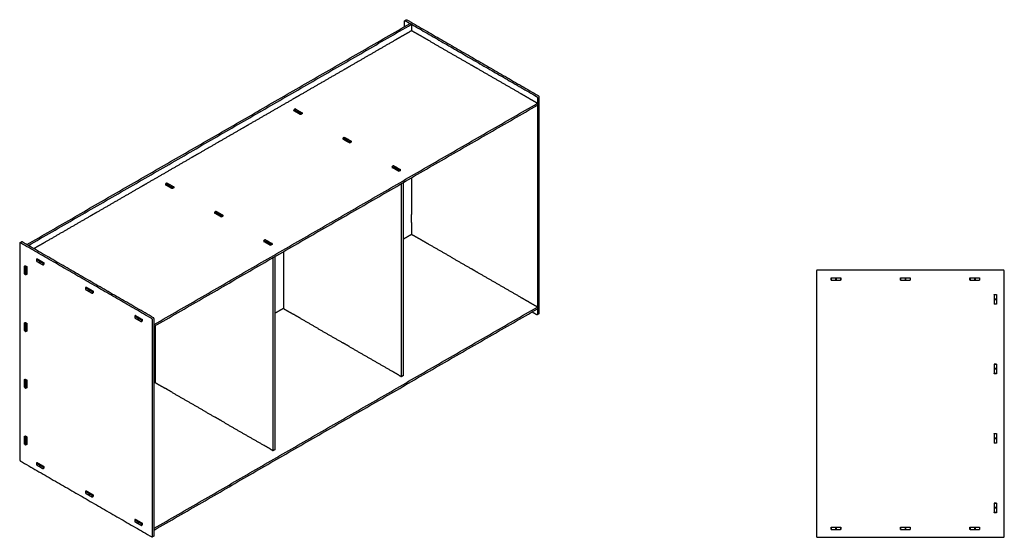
# Model space of a CAD drawing. Header units: millimetres. Extents: x -2368 to 2368, y -466 to 466.
# Tile 1 of 2: x -2368 to -597, y -466 to 466. Entities that reach past the tile are written whole.
import ezdxf

# ---------------------------------------------------------------- set-up
doc = ezdxf.new("R2010")
doc.units = ezdxf.units.MM
doc.layers.add('Défaut', color=7, linetype='Continuous', true_color=0x000000)

msp = doc.modelspace()

# ---------------------------------------------------------------- linework, layer by layer
at = {"layer": 'Défaut', "color": 18, "lineweight": -3, "true_color": 0x000000}
for points, weights in [([(-1675.7, 463.1), (-1675.7, 463.8), (-1675.3, 464)], [1, 0.923879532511, 1]), ([(-1675.3, 464), (-1674.9, 464.2), (-1674.3, 463.9)], [1, 0.923879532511, 1]), ([(-1672.4, 465.6), (-1672, 465.9), (-1671.4, 465.5)], [0.853553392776, 0.853535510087, 1]), ([(-1864.5, 329.6), (-1864.5, 329.5), (-1864.6, 329.5)], [1, 0.988078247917, 0.977127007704]), ([(-1438.1, 327.5), (-1436.7, 326.7), (-1436.7, 325.1)], [1, 0.707106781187, 1]), ([(-1435.3, 329.2), (-1433.9, 328.4), (-1433.9, 326.7)], [1, 0.707106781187, 1]), ([(-2367.5, 64.3), (-2367.9, 64.1), (-2367.9, 63.4)], [1, 0.923879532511, 1]), ([(-2366.5, 64.2), (-2367.1, 64.6), (-2367.5, 64.3)], [1, 0.923879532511, 1]), ([(-2363.7, 65.9), (-2364.3, 66.2), (-2364.7, 66)], [1, 0.923879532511, 1]), ([(-932.9, 15.3), (-934.9, 15.3), (-934.9, 13.3)], [1, 0.707106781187, 1]), ([(-596.9, 13.3), (-596.9, 15.3), (-598.9, 15.3)], [1, 0.707106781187, 1]), ([(-2126.1, -72.9), (-2126.1, -71.3), (-2127.5, -70.5)], [1, 0.707106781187, 1]), ([(-1875, -64.7), (-1874.9, -64.7), (-1874.9, -64.7)], [1, 0.972657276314, 0.950419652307]), ([(-1437.1, -65.3), (-1437.5, -65.5), (-1438.1, -65.2)], [1, 0.923879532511, 1]), ([(-1436.7, -64.4), (-1436.7, -65.1), (-1437.1, -65.3)], [1, 0.923879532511, 1]), ([(-1433.9, -62.7), (-1433.9, -63.4), (-1434.3, -63.7)], [1, 0.923879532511, 1]), ([(-2128.9, -74.6), (-2128.9, -72.9), (-2130.4, -72.1)], [1, 0.707106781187, 1]), ([(-1863, -71.6), (-1863, -71.6), (-1863, -71.7)], [0.979833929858, 0.988036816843, 1]), ([(-1786.6, -115.7), (-1786.6, -115.8), (-1786.5, -115.8)], [1, 0.984656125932, 0.972106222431]), ([(-1774.6, -122.7), (-1774.6, -122.7), (-1774.6, -122.7)], [0.963110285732, 0.98021923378, 1]), ([(-1698.2, -166.8), (-1698.2, -166.8), (-1698.2, -166.8)], [1, 0.992153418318, 0.985037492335]), ([(-2367.9, -326.1), (-2367.9, -327.7), (-2366.5, -328.5)], [1, 0.707106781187, 1]), ([(-2130.4, -464.9), (-2129.8, -465.2), (-2129.4, -465)], [1, 0.923879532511, 1]), ([(-2129.4, -465), (-2128.9, -464.7), (-2128.9, -464.1)], [1, 0.923879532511, 1]), ([(-2126.5, -463.3), (-2126.1, -463.1), (-2126.1, -462.4)], [1, 0.923879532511, 1]), ([(-934.9, -463.7), (-934.9, -465.7), (-932.9, -465.7)], [1, 0.707106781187, 1]), ([(-598.9, -465.7), (-596.9, -465.7), (-596.9, -463.7)], [1, 0.707106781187, 1])]:
    msp.add_rational_spline(points, weights, degree=2, dxfattribs=at)
for points in [[(-1675.7, 453.3), (-1675.7, 458.2), (-1675.7, 463.1)], [(-1675.2, 464), (-1673.8, 464.8), (-1672.4, 465.6)], [(-1672.9, 464.7), (-1673.6, 464.3), (-1674.3, 463.9)], [(-1674.3, 463.9), (-1670, 461.4), (-1665.8, 459)], [(-1671.4, 465.5), (-1553.4, 397.4), (-1435.3, 329.2)], [(-2355.2, 61), (-2010.5, 260), (-1665.8, 459)], [(-2352.4, 59.3), (-2007.7, 258.3), (-1663, 457.4)], [(-1663, 445.9), (-1672.3, 440.6), (-1681.6, 435.2)], [(-1665.8, 459), (-1664.4, 458.2), (-1663, 457.4)], [(-1663, 457.4), (-1550.5, 392.5), (-1438.1, 327.5)], [(-1663, 457.4), (-1663, 451.7), (-1663, 445.9)], [(-1644.2, 435.1), (-1653.6, 440.5), (-1663, 445.9)], [(-1693.7, 428.2), (-1733.4, 405.3), (-1773, 382.4)], [(-1681.6, 435.2), (-1687.6, 431.7), (-1693.7, 428.2)], [(-1632.2, 428.2), (-1638.2, 431.6), (-1644.2, 435.1)], [(-1555.8, 384.1), (-1594, 406.1), (-1632.3, 428.2)], [(-1785.1, 375.4), (-1824.8, 352.5), (-1864.5, 329.6)], [(-1773, 382.4), (-1779.1, 378.9), (-1785.1, 375.4)], [(-1543.9, 377.2), (-1549.8, 380.6), (-1555.8, 384.1)], [(-1467.4, 333), (-1505.6, 355.1), (-1543.9, 377.2)], [(-1876.6, 322.6), (-1916.2, 299.7), (-1955.8, 276.9)], [(-1864.6, 329.5), (-1870.6, 326.1), (-1876.6, 322.6)], [(-1455.3, 326), (-1461.4, 329.5), (-1467.4, 333)], [(-1436.7, 315.3), (-1446, 320.7), (-1455.3, 326)], [(-1436.7, 325.1), (-1436.7, 320.2), (-1436.7, 315.3)], [(-1433.9, 326.7), (-1433.9, 132), (-1433.9, -62.7)], [(-2126.1, -82.7), (-1781.4, 116.3), (-1436.7, 315.3)], [(-2126.1, -86), (-1781.4, 113), (-1436.7, 312)], [(-1875.1, 302), (-1875, 302), (-1875, 302.1)], [(-1862.8, 294.9), (-1869, 298.4), (-1875.1, 302)], [(-1872.1, 305.2), (-1873.6, 304.3), (-1875, 303.5)], [(-1869.3, 300.3), (-1872.1, 301.9), (-1875, 303.5)], [(-1875, 303.5), (-1875, 302.7), (-1875, 301.9)], [(-1872.1, 305.2), (-1869.3, 303.5), (-1866.5, 301.9)], [(-1866.5, 301.9), (-1867.9, 301.1), (-1869.3, 300.3)], [(-1866.5, 301.7), (-1867.9, 300.9), (-1869.3, 300.1)], [(-1865.8, 301.5), (-1867.2, 300.7), (-1868.6, 299.9)], [(-1866.5, 301.9), (-1866.5, 301.8), (-1866.5, 301.7)], [(-1866.5, 301.7), (-1866.2, 301.6), (-1865.9, 301.4)], [(-1865.8, 301.5), (-1863, 299.9), (-1860.1, 298.2)], [(-1436.7, 315.3), (-1436.7, 313.7), (-1436.7, 312)], [(-1436.7, 312), (-1436.7, 130.4), (-1436.7, -51.3)], [(-1869.3, 300.1), (-1869.3, 300.2), (-1869.3, 300.3)], [(-1868.6, 299.7), (-1869, 299.9), (-1869.3, 300.1)], [(-1863, 296.6), (-1865.8, 298.2), (-1868.6, 299.9)], [(-1868.6, 299.9), (-1868.6, 299.8), (-1868.6, 299.7)], [(-1860.1, 298.2), (-1861.5, 297.4), (-1863, 296.6)], [(-1863, 294.9), (-1863, 295.8), (-1863, 296.6)], [(-1860, 296.5), (-1861.4, 295.7), (-1862.8, 294.9)], [(-1860.1, 298.2), (-1860.1, 297.3), (-1860.1, 296.4)], [(-1860.1, 296.6), (-1860.1, 296.5), (-1860, 296.5)], [(-1968, 269.8), (-2007.6, 247), (-2047.2, 224.1)], [(-1955.8, 276.9), (-1961.9, 273.3), (-1968, 269.8)], [(-1786.7, 250.9), (-1786.7, 251), (-1786.6, 251)], [(-1774.4, 243.8), (-1780.6, 247.4), (-1786.7, 250.9)], [(-1783.8, 254.2), (-1785.2, 253.3), (-1786.6, 252.5)], [(-1780.9, 249.3), (-1783.8, 250.9), (-1786.6, 252.5)], [(-1786.6, 252.5), (-1786.6, 251.7), (-1786.6, 250.9)], [(-1783.8, 254.2), (-1780.9, 252.5), (-1778.1, 250.9)], [(-1778.1, 250.9), (-1779.5, 250.1), (-1780.9, 249.3)], [(-1778.1, 250.7), (-1779.5, 249.9), (-1780.9, 249.1)], [(-1780.9, 249.1), (-1780.9, 249.2), (-1780.9, 249.3)], [(-1780.2, 248.7), (-1780.6, 248.9), (-1780.9, 249.1)], [(-1777.4, 250.5), (-1778.8, 249.7), (-1780.2, 248.9)], [(-1774.6, 245.6), (-1777.4, 247.2), (-1780.2, 248.9)], [(-1780.2, 248.9), (-1780.2, 248.8), (-1780.2, 248.7)], [(-1778.1, 250.9), (-1778.1, 250.8), (-1778.1, 250.7)], [(-1778.1, 250.7), (-1777.8, 250.5), (-1777.6, 250.4)], [(-1777.4, 250.5), (-1774.6, 248.9), (-1771.7, 247.2)], [(-1771.7, 247.2), (-1773.1, 246.4), (-1774.6, 245.6)], [(-1774.6, 243.9), (-1774.6, 244.8), (-1774.6, 245.6)], [(-1771.6, 245.5), (-1773, 244.7), (-1774.4, 243.8)], [(-1771.7, 247.2), (-1771.7, 246.3), (-1771.7, 245.4)], [(-1771.7, 245.6), (-1771.7, 245.5), (-1771.6, 245.5)], [(-2059.4, 217.1), (-2099, 194.2), (-2138.7, 171.3)], [(-2047.2, 224.1), (-2053.3, 220.6), (-2059.4, 217.1)], [(-1698.3, 199.9), (-1698.3, 200), (-1698.2, 200)], [(-1686, 192.8), (-1692.2, 196.4), (-1698.3, 199.9)], [(-1695.4, 203.1), (-1696.8, 202.3), (-1698.2, 201.5)], [(-1692.5, 198.2), (-1695.4, 199.8), (-1698.2, 201.5)], [(-1698.2, 201.5), (-1698.2, 200.6), (-1698.2, 199.8)], [(-1695.4, 203.1), (-1692.5, 201.5), (-1689.7, 199.8)], [(-1689.7, 199.8), (-1691.1, 199), (-1692.5, 198.2)], [(-1689.7, 199.7), (-1691.1, 198.9), (-1692.5, 198)], [(-1692.5, 198), (-1692.5, 198.1), (-1692.5, 198.2)], [(-1691.8, 197.6), (-1692.2, 197.8), (-1692.5, 198)], [(-1689, 199.4), (-1690.4, 198.6), (-1691.8, 197.8)], [(-1686.2, 194.5), (-1689, 196.2), (-1691.8, 197.8)], [(-1691.8, 197.8), (-1691.8, 197.7), (-1691.8, 197.6)], [(-1689.7, 199.8), (-1689.7, 199.7), (-1689.7, 199.7)], [(-1689.7, 199.7), (-1689.4, 199.5), (-1689.1, 199.3)], [(-1689, 199.4), (-1686.2, 197.8), (-1683.3, 196.2)], [(-1683.3, 196.2), (-1684.8, 195.3), (-1686.2, 194.5)], [(-1683.3, 196.2), (-1683.3, 195.3), (-1683.3, 194.4)], [(-1686.2, 192.9), (-1686.2, 193.7), (-1686.2, 194.5)], [(-1683.2, 194.4), (-1684.6, 193.6), (-1686, 192.8)], [(-1683.3, 194.5), (-1683.3, 194.5), (-1683.2, 194.4)], [(-1663, 181.4), (-1663, 148.2), (-1663, 115)], [(-2150.8, 164.3), (-2190.4, 141.4), (-2230.1, 118.5)], [(-2138.7, 171.3), (-2144.7, 167.8), (-2150.8, 164.3)], [(-2105.9, 168.7), (-2105.8, 168.8), (-2105.7, 168.8)], [(-2093.6, 161.6), (-2099.7, 165.2), (-2105.9, 168.7)], [(-2102.9, 171.9), (-2104.3, 171.1), (-2105.7, 170.3)], [(-2100.1, 167), (-2102.9, 168.7), (-2105.7, 170.3)], [(-2105.7, 170.3), (-2105.7, 169.5), (-2105.7, 168.7)], [(-2102.9, 171.9), (-2100.1, 170.3), (-2097.2, 168.7)], [(-2097.2, 168.7), (-2098.7, 167.8), (-2100.1, 167)], [(-2097.2, 168.5), (-2098.7, 167.7), (-2100.1, 166.9)], [(-2100.1, 166.9), (-2100.1, 167), (-2100.1, 167)], [(-2099.4, 166.5), (-2099.7, 166.7), (-2100.1, 166.9)], [(-2096.5, 168.3), (-2098, 167.4), (-2099.4, 166.6)], [(-2093.7, 163.4), (-2096.5, 165), (-2099.4, 166.6)], [(-2099.4, 166.6), (-2099.4, 166.5), (-2099.4, 166.5)], [(-2097.2, 168.7), (-2097.2, 168.6), (-2097.2, 168.5)], [(-2097.2, 168.5), (-2097, 168.3), (-2096.7, 168.2)], [(-2096.5, 168.3), (-2093.7, 166.6), (-2090.9, 165)], [(-2090.9, 165), (-2092.3, 164.2), (-2093.7, 163.4)], [(-2093.7, 161.7), (-2093.7, 162.5), (-2093.7, 163.4)], [(-2090.7, 163.3), (-2092.2, 162.5), (-2093.6, 161.6)], [(-2090.9, 165), (-2090.9, 164.1), (-2090.9, 163.2)], [(-2090.9, 163.4), (-2090.8, 163.3), (-2090.7, 163.3)], [(-1681.2, -176.6), (-1681.2, -2.9), (-1681.2, 170.8)], [(-1678.4, 172.5), (-1678.4, -1.2), (-1678.4, -174.9)], [(-2242.2, 111.5), (-2281.9, 88.6), (-2321.5, 65.7)], [(-2230.1, 118.5), (-2236.2, 115), (-2242.2, 111.5)], [(-2017.5, 117.7), (-2017.4, 117.8), (-2017.3, 117.8)], [(-2005.2, 110.6), (-2011.3, 114.2), (-2017.5, 117.7)], [(-2014.5, 120.9), (-2015.9, 120.1), (-2017.3, 119.3)], [(-2011.7, 116), (-2014.5, 117.7), (-2017.3, 119.3)], [(-2017.3, 119.3), (-2017.3, 118.5), (-2017.3, 117.6)], [(-2014.5, 120.9), (-2011.7, 119.3), (-2008.9, 117.7)], [(-2008.9, 117.7), (-2010.3, 116.8), (-2011.7, 116)], [(-2008.9, 117.5), (-2010.3, 116.7), (-2011.7, 115.8)], [(-2011.7, 115.8), (-2011.7, 115.9), (-2011.7, 116)], [(-2011, 115.4), (-2011.3, 115.6), (-2011.7, 115.8)], [(-2008.1, 117.3), (-2009.6, 116.4), (-2011, 115.6)], [(-2005.3, 112.4), (-2008.1, 114), (-2011, 115.6)], [(-2011, 115.6), (-2011, 115.5), (-2011, 115.4)], [(-2008.9, 117.7), (-2008.9, 117.6), (-2008.9, 117.5)], [(-2008.9, 117.5), (-2008.6, 117.3), (-2008.3, 117.2)], [(-2008.1, 117.3), (-2005.3, 115.6), (-2002.5, 114)], [(-2002.5, 114), (-2003.9, 113.2), (-2005.3, 112.4)], [(-2005.3, 110.7), (-2005.3, 111.5), (-2005.3, 112.4)], [(-2002.3, 112.2), (-2003.8, 111.4), (-2005.2, 110.6)], [(-2002.5, 114), (-2002.5, 113.1), (-2002.5, 112.2)], [(-2002.5, 112.3), (-2002.4, 112.3), (-2002.3, 112.2)], [(-1663, 100.8), (-1663, 107.9), (-1663, 115)], [(-1663, 100.8), (-1663, 90.1), (-1663, 79.3)], [(-1663, 79.3), (-1670.7, 74.9), (-1678.4, 70.4)], [(-1644.2, 68.5), (-1653.6, 73.9), (-1663, 79.3)], [(-2367.9, 63.4), (-2367.9, -131.3), (-2367.9, -326.1)], [(-2367.5, 64.3), (-2366.1, 65.1), (-2364.7, 66)], [(-2365.1, 65), (-2365.8, 64.6), (-2366.5, 64.2)], [(-2130.4, -72.1), (-2248.4, -4), (-2366.5, 64.2)], [(-2127.5, -70.5), (-2245.6, -2.3), (-2363.7, 65.9)], [(-2333.7, 58.7), (-2338.1, 56.2), (-2342.5, 53.6)], [(-2321.5, 65.7), (-2327.6, 62.2), (-2333.7, 58.7)], [(-1929.1, 66.7), (-1929, 66.7), (-1929, 66.8)], [(-1916.8, 59.6), (-1922.9, 63.1), (-1929.1, 66.7)], [(-1926.1, 69.9), (-1927.5, 69.1), (-1929, 68.2)], [(-1923.3, 65), (-1926.1, 66.6), (-1929, 68.2)], [(-1929, 68.2), (-1929, 67.4), (-1929, 66.6)], [(-1926.1, 69.9), (-1923.3, 68.2), (-1920.5, 66.6)], [(-1920.5, 66.6), (-1921.9, 65.8), (-1923.3, 65)], [(-1920.5, 66.4), (-1921.9, 65.6), (-1923.3, 64.8)], [(-1923.3, 64.8), (-1923.3, 64.9), (-1923.3, 65)], [(-1922.6, 64.4), (-1922.9, 64.6), (-1923.3, 64.8)], [(-1919.8, 66.2), (-1921.2, 65.4), (-1922.6, 64.6)], [(-1916.9, 61.3), (-1919.8, 62.9), (-1922.6, 64.6)], [(-1922.6, 64.6), (-1922.6, 64.5), (-1922.6, 64.4)], [(-1920.5, 66.6), (-1920.5, 66.5), (-1920.5, 66.4)], [(-1920.5, 66.4), (-1920.2, 66.3), (-1919.9, 66.1)], [(-1919.8, 66.2), (-1916.9, 64.6), (-1914.1, 62.9)], [(-1914.1, 62.9), (-1915.5, 62.1), (-1916.9, 61.3)], [(-1916.9, 59.7), (-1916.9, 60.5), (-1916.9, 61.3)], [(-1914, 61.2), (-1915.4, 60.4), (-1916.8, 59.6)], [(-1914.1, 62.9), (-1914.1, 62), (-1914.1, 61.1)], [(-1914.1, 61.3), (-1914, 61.3), (-1914, 61.2)], [(-1632.1, 61.5), (-1638.1, 65), (-1644.2, 68.5)], [(-1555.8, 17.5), (-1593.9, 39.5), (-1632.1, 61.5)], [(-2336.5, 35.4), (-2337.2, 35), (-2337.9, 34.6)], [(-2336.6, 35.5), (-2330.5, 32), (-2324.3, 28.4)], [(-2336.6, 35.4), (-2336.6, 35.4), (-2336.6, 35.5)], [(-1912, -309.8), (-1912, -136.1), (-1912, 37.6)], [(-1909.2, 39.3), (-1909.2, -134.5), (-1909.2, -308.2)], [(-1893.7, 48.2), (-1893.7, -2.9), (-1893.7, -53.9)], [(-2359.5, 22.2), (-2358.7, 22.6), (-2357.9, 23.1)], [(-2359.5, 22.2), (-2358, 21.4), (-2356.6, 20.5)], [(-2359.5, 15.6), (-2359.5, 18.9), (-2359.5, 22.2)], [(-2358, 23.2), (-2356.6, 22.3), (-2355.2, 21.5)], [(-2358, 23), (-2358, 23.1), (-2358, 23.2)], [(-2356.6, 20.5), (-2355.9, 20.9), (-2355.2, 21.4)], [(-2356.6, 14), (-2356.6, 17.3), (-2356.6, 20.5)], [(-2355.2, 21.5), (-2355.2, 14.4), (-2355.2, 7.3)], [(-2337.9, 34.6), (-2335.1, 33), (-2332.2, 31.4)], [(-2337.9, 34.6), (-2337.9, 33), (-2337.9, 31.4)], [(-2337.9, 31.4), (-2335.1, 29.7), (-2332.2, 28.1)], [(-2332.2, 31.4), (-2332.2, 29.7), (-2332.2, 28.1)], [(-2332.2, 31.4), (-2332.2, 31.4), (-2332.1, 31.4)], [(-2332.2, 28.1), (-2332.2, 28.1), (-2332.1, 28.2)], [(-2332.1, 31.4), (-2332.1, 29.8), (-2332.1, 28.2)], [(-2332.1, 31.4), (-2331.7, 31.2), (-2331.4, 31)], [(-2332.1, 28.2), (-2331.8, 28), (-2331.5, 27.8)], [(-2331.5, 31), (-2331.5, 29.3), (-2331.5, 27.7)], [(-2331.5, 31), (-2328.7, 29.3), (-2325.9, 27.7)], [(-2331.4, 31), (-2331.5, 31), (-2331.5, 31)], [(-2331.5, 27.7), (-2328.7, 26.1), (-2325.9, 24.4)], [(-2325.9, 27.7), (-2325.2, 28.1), (-2324.5, 28.5)], [(-2325.9, 27.7), (-2325.9, 26.1), (-2325.9, 24.4)], [(-2325.9, 24.4), (-2325.1, 24.9), (-2324.3, 25.3)], [(-2324.3, 25.2), (-2324.4, 25.2), (-2324.5, 25.2)], [(-2324.3, 28.4), (-2324.3, 26.8), (-2324.3, 25.2)], [(-2359.5, 15.6), (-2358, 14.8), (-2356.6, 14)], [(-2359.5, 14.8), (-2359.4, 14.9), (-2359.3, 14.9)], [(-2359.5, 14.8), (-2358, 14), (-2356.6, 13.2)], [(-2359.5, 8.3), (-2359.5, 11.6), (-2359.5, 14.8)], [(-2359.5, 8.3), (-2358, 7.5), (-2356.6, 6.7)], [(-2359.3, 14.9), (-2359.3, 15.2), (-2359.3, 15.6)], [(-2359.3, 14.9), (-2357.9, 14.1), (-2356.5, 13.3)], [(-2356.5, 14.1), (-2356.6, 14), (-2356.6, 14)], [(-2356.6, 13.2), (-2356.6, 13.2), (-2356.5, 13.3)], [(-2356.6, 6.7), (-2356.6, 9.9), (-2356.6, 13.2)], [(-2355.2, 7.5), (-2355.9, 7.1), (-2356.6, 6.7)], [(-2356.5, 13.3), (-2356.5, 13.7), (-2356.5, 14.1)], [(-2355.2, 7.3), (-2355.3, 7.4), (-2355.4, 7.4)], [(-1543.9, 10.6), (-1549.8, 14), (-1555.8, 17.5)], [(-1467.4, -33.6), (-1505.6, -11.5), (-1543.9, 10.6)], [(-934.9, 13.3), (-934.9, -225.2), (-934.9, -463.7)], [(-598.9, 15.3), (-765.9, 15.3), (-932.9, 15.3)], [(-908.6, 1.3), (-908.5, 1.3), (-908.4, 1.3)], [(-908.6, -2.7), (-908.6, -0.7), (-908.6, 1.3)], [(-908.4, 1.3), (-904.4, 1.3), (-900.4, 1.3)], [(-908.4, 1.3), (-908.4, -0.7), (-908.4, -2.7)], [(-900.4, 1.3), (-900.4, -0.7), (-900.4, -2.7)], [(-900.4, 1.3), (-899.9, 1.3), (-899.4, 1.3)], [(-899.4, 1.3), (-895.4, 1.3), (-891.4, 1.3)], [(-899.4, 1.3), (-899.4, -0.7), (-899.4, -2.7)], [(-891.4, 1.3), (-891.3, 1.3), (-891.2, 1.3)], [(-891.4, 1.3), (-891.4, -0.7), (-891.4, -2.7)], [(-891.2, 1.3), (-891.2, -0.7), (-891.2, -2.7)], [(-783.6, 1.3), (-783.5, 1.3), (-783.4, 1.3)], [(-783.6, -2.7), (-783.6, -0.7), (-783.6, 1.3)], [(-783.4, 1.3), (-783.4, -0.7), (-783.4, -2.7)], [(-783.4, 1.3), (-779.4, 1.3), (-775.4, 1.3)], [(-775.4, 1.3), (-774.9, 1.3), (-774.4, 1.3)], [(-775.4, 1.3), (-775.4, -0.7), (-775.4, -2.7)], [(-774.4, 1.3), (-770.4, 1.3), (-766.4, 1.3)], [(-774.4, 1.3), (-774.4, -0.7), (-774.4, -2.7)], [(-766.4, 1.3), (-766.3, 1.3), (-766.2, 1.3)], [(-766.4, 1.3), (-766.4, -0.7), (-766.4, -2.7)], [(-766.2, 1.3), (-766.2, -0.7), (-766.2, -2.7)], [(-658.6, 1.3), (-658.5, 1.3), (-658.4, 1.3)], [(-658.6, -2.7), (-658.6, -0.7), (-658.6, 1.3)], [(-658.4, 1.3), (-654.4, 1.3), (-650.4, 1.3)], [(-658.4, 1.3), (-658.4, -0.7), (-658.4, -2.7)], [(-650.4, 1.3), (-650.4, -0.7), (-650.4, -2.7)], [(-650.4, 1.3), (-649.9, 1.3), (-649.4, 1.3)], [(-649.4, 1.3), (-645.4, 1.3), (-641.4, 1.3)], [(-649.4, 1.3), (-649.4, -0.7), (-649.4, -2.7)], [(-641.4, 1.3), (-641.3, 1.3), (-641.2, 1.3)], [(-641.4, 1.3), (-641.4, -0.7), (-641.4, -2.7)], [(-641.2, 1.3), (-641.2, -0.7), (-641.2, -2.7)], [(-596.9, -463.7), (-596.9, -225.2), (-596.9, 13.3)], [(-2248.1, -15.6), (-2248.8, -16), (-2249.5, -16.4)], [(-2249.5, -16.4), (-2246.7, -18), (-2243.8, -19.7)], [(-2249.5, -16.4), (-2249.5, -18), (-2249.5, -19.7)], [(-2248.2, -15.5), (-2242.1, -19.1), (-2235.9, -22.6)], [(-2248.2, -15.7), (-2248.2, -15.6), (-2248.2, -15.5)], [(-908.4, -2.7), (-908.5, -2.7), (-908.6, -2.7)], [(-908.4, -2.7), (-904.4, -2.7), (-900.4, -2.7)], [(-900.4, -2.7), (-899.9, -2.7), (-899.4, -2.7)], [(-899.4, -2.7), (-895.4, -2.7), (-891.4, -2.7)], [(-891.2, -2.7), (-891.3, -2.7), (-891.4, -2.7)], [(-891.2, -2.7), (-891.2, -2.7), (-891.2, -2.7)], [(-891.2, -2.7), (-891.2, -2.7), (-891.2, -2.7)], [(-783.4, -2.7), (-783.5, -2.7), (-783.6, -2.7)], [(-783.4, -2.7), (-779.4, -2.7), (-775.4, -2.7)], [(-775.4, -2.7), (-774.9, -2.7), (-774.4, -2.7)], [(-774.4, -2.7), (-770.4, -2.7), (-766.4, -2.7)], [(-766.2, -2.7), (-766.3, -2.7), (-766.4, -2.7)], [(-766.2, -2.7), (-766.2, -2.7), (-766.2, -2.7)], [(-658.4, -2.7), (-658.5, -2.7), (-658.6, -2.7)], [(-658.4, -2.7), (-654.4, -2.7), (-650.4, -2.7)], [(-650.4, -2.7), (-649.9, -2.7), (-649.4, -2.7)], [(-649.4, -2.7), (-645.4, -2.7), (-641.4, -2.7)], [(-641.2, -2.7), (-641.3, -2.7), (-641.4, -2.7)], [(-2249.5, -19.7), (-2246.7, -21.3), (-2243.8, -22.9)], [(-2243.8, -19.7), (-2243.8, -19.6), (-2243.7, -19.6)], [(-2243.8, -19.7), (-2243.8, -21.3), (-2243.8, -22.9)], [(-2243.8, -22.9), (-2243.8, -22.9), (-2243.7, -22.9)], [(-2243.7, -19.6), (-2243.7, -21.2), (-2243.7, -22.9)], [(-2243.7, -19.6), (-2243.4, -19.8), (-2243, -20)], [(-2243.7, -22.9), (-2243.4, -23), (-2243.1, -23.2)], [(-2243, -20), (-2243.1, -20), (-2243.1, -20.1)], [(-2243.1, -20.1), (-2243.1, -21.7), (-2243.1, -23.3)], [(-2243.1, -20.1), (-2240.3, -21.7), (-2237.5, -23.3)], [(-2243.1, -23.3), (-2240.3, -25), (-2237.5, -26.6)], [(-2237.5, -23.3), (-2236.8, -22.9), (-2236.1, -22.5)], [(-2237.5, -23.3), (-2237.5, -25), (-2237.5, -26.6)], [(-2237.5, -26.6), (-2236.7, -26.2), (-2235.9, -25.7)], [(-2235.9, -25.9), (-2236, -25.8), (-2236.1, -25.8)], [(-2235.9, -22.6), (-2235.9, -24.2), (-2235.9, -25.9)], [(-1455.3, -40.6), (-1461.4, -37.1), (-1467.4, -33.6)], [(-614.9, -29.2), (-614.9, -29.1), (-614.9, -29)], [(-614.9, -29), (-612.9, -29), (-610.9, -29)], [(-610.9, -29.2), (-612.9, -29.2), (-614.9, -29.2)], [(-614.9, -29.2), (-614.9, -33.2), (-614.9, -37.2)], [(-610.9, -29), (-610.9, -29.1), (-610.9, -29.2)], [(-610.9, -29.2), (-610.9, -33.2), (-610.9, -37.2)], [(-2126.1, -449.4), (-1781.4, -250.3), (-1436.7, -51.3)], [(-1436.7, -51.3), (-1446, -45.9), (-1455.3, -40.6)], [(-1436.7, -51.3), (-1436.7, -52.9), (-1436.7, -54.6)], [(-610.9, -37.2), (-612.9, -37.2), (-614.9, -37.2)], [(-614.9, -37.2), (-614.9, -37.7), (-614.9, -38.2)], [(-610.9, -38.2), (-612.9, -38.2), (-614.9, -38.2)], [(-614.9, -38.2), (-614.9, -42.2), (-614.9, -46.2)], [(-614.9, -46.4), (-614.9, -46.3), (-614.9, -46.2)], [(-610.9, -46.2), (-612.9, -46.2), (-614.9, -46.2)], [(-610.9, -46.4), (-612.9, -46.4), (-614.9, -46.4)], [(-610.9, -37.2), (-610.9, -37.7), (-610.9, -38.2)], [(-610.9, -38.2), (-610.9, -42.2), (-610.9, -46.2)], [(-610.9, -46.2), (-610.9, -46.3), (-610.9, -46.4)], [(-2159.7, -66.6), (-2160.4, -67), (-2161.1, -67.4)], [(-2161.1, -67.4), (-2158.3, -69.1), (-2155.5, -70.7)], [(-2161.1, -67.4), (-2161.1, -69.1), (-2161.1, -70.7)], [(-2161.1, -70.7), (-2158.3, -72.3), (-2155.5, -74)], [(-2159.8, -66.5), (-2153.7, -70.1), (-2147.5, -73.6)], [(-2159.8, -66.7), (-2159.8, -66.6), (-2159.8, -66.5)], [(-2155.5, -70.7), (-2155.4, -70.7), (-2155.3, -70.6)], [(-2155.5, -70.7), (-2155.5, -72.3), (-2155.5, -74)], [(-2155.3, -70.6), (-2155.3, -72.3), (-2155.3, -73.9)], [(-2155.3, -70.6), (-2155, -70.8), (-2154.6, -71)], [(-2126.1, -452.6), (-1781.4, -253.6), (-1436.7, -54.6)], [(-1893.7, -53.9), (-1901.4, -58.4), (-1909.2, -62.8)], [(-1893.7, -53.9), (-1884.3, -59.3), (-1875, -64.7)], [(-1863, -71.6), (-1869, -68.2), (-1874.9, -64.7)], [(-1438.1, -65.2), (-1442.3, -62.7), (-1446.6, -60.3)], [(-1434.3, -63.7), (-1435.7, -64.5), (-1437.1, -65.3)], [(-1436.7, -54.6), (-1436.7, -59.5), (-1436.7, -64.4)], [(-2359.5, -79.9), (-2358.7, -79.4), (-2357.9, -79)], [(-2359.5, -79.9), (-2358, -80.7), (-2356.6, -81.5)], [(-2359.5, -86.4), (-2359.5, -83.2), (-2359.5, -79.9)], [(-2359.5, -86.4), (-2358, -87.2), (-2356.6, -88.1)], [(-2359.5, -87.2), (-2358, -88.1), (-2356.6, -88.9)], [(-2359.5, -87.2), (-2359.4, -87.2), (-2359.3, -87.2)], [(-2359.5, -93.8), (-2359.5, -90.5), (-2359.5, -87.2)], [(-2359.3, -87.2), (-2359.3, -86.8), (-2359.3, -86.5)], [(-2359.3, -87.2), (-2357.9, -88), (-2356.5, -88.8)], [(-2358, -78.9), (-2356.6, -79.7), (-2355.2, -80.5)], [(-2358, -79.1), (-2358, -79), (-2358, -78.9)], [(-2356.6, -81.5), (-2355.9, -81.1), (-2355.2, -80.7)], [(-2356.6, -88.1), (-2356.6, -84.8), (-2356.6, -81.5)], [(-2356.5, -88), (-2356.6, -88), (-2356.6, -88.1)], [(-2356.5, -88.8), (-2356.5, -88.4), (-2356.5, -88)], [(-2355.2, -80.5), (-2355.2, -87.6), (-2355.2, -94.7)], [(-2155.5, -74), (-2155.4, -73.9), (-2155.3, -73.9)], [(-2155.3, -73.9), (-2155, -74.1), (-2154.8, -74.2)], [(-2154.6, -71), (-2154.7, -71.1), (-2154.8, -71.1)], [(-2154.8, -71.1), (-2154.8, -72.7), (-2154.8, -74.4)], [(-2154.8, -71.1), (-2151.9, -72.7), (-2149.1, -74.4)], [(-2154.8, -74.4), (-2151.9, -76), (-2149.1, -77.6)], [(-2149.1, -74.4), (-2148.4, -74), (-2147.7, -73.6)], [(-2149.1, -74.4), (-2149.1, -76), (-2149.1, -77.6)], [(-2149.1, -77.6), (-2148.3, -77.2), (-2147.5, -76.7)], [(-2147.5, -76.9), (-2147.6, -76.9), (-2147.7, -76.8)], [(-2147.5, -73.6), (-2147.5, -75.3), (-2147.5, -76.9)], [(-2128.9, -464.1), (-2128.9, -269.3), (-2128.9, -74.6)], [(-2126.1, -462.4), (-2126.1, -267.7), (-2126.1, -72.9)], [(-2124.5, -85.1), (-2124.5, -136.1), (-2124.5, -187.1)], [(-1863, -71.7), (-1824.8, -93.7), (-1786.6, -115.7)], [(-2359.5, -93.8), (-2358, -94.6), (-2356.6, -95.4)], [(-2356.6, -88.9), (-2356.6, -88.8), (-2356.5, -88.8)], [(-2356.6, -95.4), (-2356.6, -92.1), (-2356.6, -88.9)], [(-2355.2, -94.6), (-2355.9, -95), (-2356.6, -95.4)], [(-2355.2, -94.7), (-2355.3, -94.7), (-2355.4, -94.7)], [(-1774.6, -122.7), (-1780.6, -119.2), (-1786.5, -115.8)], [(-1774.6, -122.7), (-1736.4, -144.7), (-1698.2, -166.8)], [(-1774.4, -122.8), (-1774.4, -122.8), (-1774.4, -122.8)], [(-614.9, -154.2), (-614.9, -154.1), (-614.9, -154)], [(-614.9, -154), (-612.9, -154), (-610.9, -154)], [(-610.9, -154.2), (-612.9, -154.2), (-614.9, -154.2)], [(-614.9, -154.2), (-614.9, -158.2), (-614.9, -162.2)], [(-610.9, -154), (-610.9, -154.1), (-610.9, -154.2)], [(-610.9, -154.2), (-610.9, -158.2), (-610.9, -162.2)], [(-1698.3, -166.7), (-1698.3, -166.7), (-1698.3, -166.7)], [(-1686, -173.8), (-1692.1, -170.3), (-1698.2, -166.8)], [(-1686, -173.8), (-1683.6, -175.2), (-1681.2, -176.6)], [(-1678.4, -174.9), (-1679.8, -175.8), (-1681.2, -176.6)], [(-610.9, -162.2), (-612.9, -162.2), (-614.9, -162.2)], [(-614.9, -162.2), (-614.9, -162.7), (-614.9, -163.2)], [(-610.9, -163.2), (-612.9, -163.2), (-614.9, -163.2)], [(-614.9, -163.2), (-614.9, -167.2), (-614.9, -171.2)], [(-614.9, -171.4), (-614.9, -171.3), (-614.9, -171.2)], [(-610.9, -171.2), (-612.9, -171.2), (-614.9, -171.2)], [(-610.9, -171.4), (-612.9, -171.4), (-614.9, -171.4)], [(-610.9, -162.2), (-610.9, -162.7), (-610.9, -163.2)], [(-610.9, -163.2), (-610.9, -167.2), (-610.9, -171.2)], [(-610.9, -171.2), (-610.9, -171.3), (-610.9, -171.4)], [(-2359.5, -182), (-2358.7, -181.5), (-2357.9, -181.1)], [(-2359.5, -182), (-2358, -182.8), (-2356.6, -183.6)], [(-2359.5, -188.5), (-2359.5, -185.2), (-2359.5, -182)], [(-2359.5, -188.5), (-2358, -189.3), (-2356.6, -190.1)], [(-2359.5, -189.3), (-2359.4, -189.3), (-2359.3, -189.2)], [(-2359.5, -189.3), (-2358, -190.1), (-2356.6, -190.9)], [(-2359.5, -195.8), (-2359.5, -192.6), (-2359.5, -189.3)], [(-2359.3, -189.2), (-2359.3, -188.9), (-2359.3, -188.6)], [(-2359.3, -189.2), (-2357.9, -190), (-2356.5, -190.9)], [(-2358, -181), (-2356.6, -181.8), (-2355.2, -182.6)], [(-2358, -181.1), (-2358, -181.1), (-2358, -181)], [(-2356.6, -183.6), (-2355.9, -183.2), (-2355.2, -182.8)], [(-2356.6, -190.1), (-2356.6, -186.8), (-2356.6, -183.6)], [(-2356.5, -190), (-2356.6, -190.1), (-2356.6, -190.1)], [(-2356.6, -197.5), (-2356.6, -194.2), (-2356.6, -190.9)], [(-2356.6, -190.9), (-2356.6, -190.9), (-2356.5, -190.9)], [(-2356.5, -190.9), (-2356.5, -190.4), (-2356.5, -190)], [(-2355.2, -182.6), (-2355.2, -189.7), (-2355.2, -196.8)], [(-2124.5, -187.1), (-2125.3, -187.6), (-2126.1, -188.1)], [(-2124.5, -187.1), (-2115.1, -192.5), (-2105.7, -197.9)], [(-2359.5, -195.8), (-2358, -196.6), (-2356.6, -197.5)], [(-2355.2, -196.6), (-2355.9, -197.1), (-2356.6, -197.5)], [(-2355.2, -196.8), (-2355.3, -196.8), (-2355.4, -196.7)], [(-2093.6, -205), (-2099.6, -201.5), (-2105.7, -197.9)], [(-2093.6, -205), (-2055.5, -227), (-2017.3, -249)], [(-2005.2, -256), (-2011.3, -252.5), (-2017.3, -249)], [(-2005.2, -256), (-1967.1, -278), (-1929, -300)], [(-2359.5, -284), (-2358.7, -283.6), (-2357.9, -283.1)], [(-2358, -283), (-2356.6, -283.8), (-2355.2, -284.7)], [(-2358, -283.2), (-2358, -283.1), (-2358, -283)], [(-614.9, -279.2), (-614.9, -279.1), (-614.9, -279)], [(-614.9, -279), (-612.9, -279), (-610.9, -279)], [(-610.9, -279.2), (-612.9, -279.2), (-614.9, -279.2)], [(-614.9, -279.2), (-614.9, -283.2), (-614.9, -287.2)], [(-610.9, -279), (-610.9, -279.1), (-610.9, -279.2)], [(-610.9, -279.2), (-610.9, -283.2), (-610.9, -287.2)], [(-2359.5, -284), (-2358, -284.8), (-2356.6, -285.6)], [(-2359.5, -290.5), (-2359.5, -287.3), (-2359.5, -284)], [(-2359.5, -290.5), (-2358, -291.4), (-2356.6, -292.2)], [(-2359.5, -291.4), (-2359.4, -291.3), (-2359.3, -291.3)], [(-2359.5, -291.4), (-2358, -292.2), (-2356.6, -293)], [(-2359.5, -297.9), (-2359.5, -294.6), (-2359.5, -291.4)], [(-2359.5, -297.9), (-2358, -298.7), (-2356.6, -299.5)], [(-2359.3, -291.3), (-2359.3, -291), (-2359.3, -290.6)], [(-2359.3, -291.3), (-2357.9, -292.1), (-2356.5, -292.9)], [(-2356.6, -285.6), (-2355.9, -285.2), (-2355.2, -284.8)], [(-2356.6, -292.2), (-2356.6, -288.9), (-2356.6, -285.6)], [(-2356.5, -292.1), (-2356.6, -292.1), (-2356.6, -292.2)], [(-2356.6, -293), (-2356.6, -293), (-2356.5, -292.9)], [(-2356.6, -299.5), (-2356.6, -296.3), (-2356.6, -293)], [(-2355.2, -298.7), (-2355.9, -299.1), (-2356.6, -299.5)], [(-2356.5, -292.9), (-2356.5, -292.5), (-2356.5, -292.1)], [(-2355.2, -298.9), (-2355.3, -298.8), (-2355.4, -298.8)], [(-2355.2, -284.7), (-2355.2, -291.8), (-2355.2, -298.9)], [(-1916.8, -307), (-1922.9, -303.5), (-1929, -300)], [(-610.9, -287.2), (-612.9, -287.2), (-614.9, -287.2)], [(-614.9, -287.2), (-614.9, -287.7), (-614.9, -288.2)], [(-610.9, -288.2), (-612.9, -288.2), (-614.9, -288.2)], [(-614.9, -288.2), (-614.9, -292.2), (-614.9, -296.2)], [(-614.9, -296.4), (-614.9, -296.3), (-614.9, -296.2)], [(-610.9, -296.2), (-612.9, -296.2), (-614.9, -296.2)], [(-610.9, -296.4), (-612.9, -296.4), (-614.9, -296.4)], [(-610.9, -287.2), (-610.9, -287.7), (-610.9, -288.2)], [(-610.9, -288.2), (-610.9, -292.2), (-610.9, -296.2)], [(-610.9, -296.2), (-610.9, -296.3), (-610.9, -296.4)], [(-1916.8, -307), (-1914.4, -308.4), (-1912, -309.8)], [(-1909.2, -308.2), (-1910.6, -309), (-1912, -309.8)], [(-2366.5, -328.5), (-2248.4, -396.7), (-2130.4, -464.9)], [(-2336.5, -331.2), (-2337.2, -331.6), (-2337.9, -332)], [(-2337.9, -332), (-2335.1, -333.6), (-2332.2, -335.2)], [(-2337.9, -332), (-2337.9, -333.6), (-2337.9, -335.2)], [(-2337.9, -335.2), (-2335.1, -336.9), (-2332.2, -338.5)], [(-2336.6, -331.1), (-2330.5, -334.6), (-2324.3, -338.2)], [(-2336.6, -331.2), (-2336.6, -331.2), (-2336.6, -331.1)], [(-2332.2, -335.2), (-2332.2, -336.9), (-2332.2, -338.5)], [(-2332.2, -335.2), (-2332.2, -335.2), (-2332.1, -335.2)], [(-2332.1, -335.2), (-2332.1, -336.8), (-2332.1, -338.4)], [(-2332.1, -335.2), (-2331.7, -335.4), (-2331.4, -335.6)], [(-2331.4, -335.6), (-2331.5, -335.6), (-2331.5, -335.7)], [(-2331.5, -335.7), (-2331.5, -337.3), (-2331.5, -338.9)], [(-2331.5, -335.7), (-2328.7, -337.3), (-2325.9, -338.9)], [(-2332.2, -338.5), (-2332.2, -338.5), (-2332.1, -338.4)], [(-2332.1, -338.4), (-2331.8, -338.6), (-2331.5, -338.8)], [(-2331.5, -338.9), (-2328.7, -340.6), (-2325.9, -342.2)], [(-2325.9, -338.9), (-2325.2, -338.5), (-2324.5, -338.1)], [(-2325.9, -338.9), (-2325.9, -340.6), (-2325.9, -342.2)], [(-2325.9, -342.2), (-2325.1, -341.7), (-2324.3, -341.3)], [(-2324.3, -341.5), (-2324.4, -341.4), (-2324.5, -341.4)], [(-2324.3, -338.2), (-2324.3, -339.8), (-2324.3, -341.5)], [(-2248.1, -382.2), (-2248.8, -382.6), (-2249.5, -383)], [(-2249.5, -383), (-2246.7, -384.6), (-2243.8, -386.3)], [(-2249.5, -383), (-2249.5, -384.6), (-2249.5, -386.3)], [(-2249.5, -386.3), (-2246.7, -387.9), (-2243.8, -389.5)], [(-2248.2, -382.1), (-2242.1, -385.7), (-2235.9, -389.2)], [(-2248.2, -382.3), (-2248.2, -382.2), (-2248.2, -382.1)], [(-2243.8, -386.3), (-2243.8, -386.2), (-2243.7, -386.2)], [(-2243.8, -386.3), (-2243.8, -387.9), (-2243.8, -389.5)], [(-2243.8, -389.5), (-2243.8, -389.5), (-2243.7, -389.5)], [(-2243.7, -386.2), (-2243.7, -387.8), (-2243.7, -389.5)], [(-2243.7, -386.2), (-2243.4, -386.4), (-2243, -386.6)], [(-2243.7, -389.5), (-2243.4, -389.6), (-2243.1, -389.8)], [(-2243, -386.6), (-2243.1, -386.6), (-2243.1, -386.7)], [(-2243.1, -386.7), (-2243.1, -388.3), (-2243.1, -390)], [(-2243.1, -386.7), (-2240.3, -388.3), (-2237.5, -390)], [(-2237.5, -390), (-2236.8, -389.5), (-2236.1, -389.1)], [(-2235.9, -389.2), (-2235.9, -390.9), (-2235.9, -392.5)], [(-2243.1, -390), (-2240.3, -391.6), (-2237.5, -393.2)], [(-2237.5, -390), (-2237.5, -391.6), (-2237.5, -393.2)], [(-2237.5, -393.2), (-2236.7, -392.8), (-2235.9, -392.3)], [(-2235.9, -392.5), (-2236, -392.4), (-2236.1, -392.4)], [(-614.9, -404.2), (-614.9, -404.1), (-614.9, -404)], [(-614.9, -404), (-612.9, -404), (-610.9, -404)], [(-610.9, -404.2), (-612.9, -404.2), (-614.9, -404.2)], [(-614.9, -404.2), (-614.9, -408.2), (-614.9, -412.2)], [(-610.9, -404), (-610.9, -404.1), (-610.9, -404.2)], [(-610.9, -404.2), (-610.9, -408.2), (-610.9, -412.2)], [(-610.9, -412.2), (-612.9, -412.2), (-614.9, -412.2)], [(-614.9, -412.2), (-614.9, -412.7), (-614.9, -413.2)], [(-610.9, -413.2), (-612.9, -413.2), (-614.9, -413.2)], [(-614.9, -413.2), (-614.9, -417.2), (-614.9, -421.2)], [(-614.9, -421.4), (-614.9, -421.3), (-614.9, -421.2)], [(-610.9, -421.2), (-612.9, -421.2), (-614.9, -421.2)], [(-610.9, -421.4), (-612.9, -421.4), (-614.9, -421.4)], [(-610.9, -412.2), (-610.9, -412.7), (-610.9, -413.2)], [(-610.9, -413.2), (-610.9, -417.2), (-610.9, -421.2)], [(-610.9, -421.2), (-610.9, -421.3), (-610.9, -421.4)], [(-2159.7, -433.2), (-2160.4, -433.6), (-2161.1, -434)], [(-2161.1, -434), (-2158.3, -435.7), (-2155.5, -437.3)], [(-2161.1, -434), (-2161.1, -435.7), (-2161.1, -437.3)], [(-2161.1, -437.3), (-2158.3, -438.9), (-2155.5, -440.6)], [(-2159.8, -433.1), (-2153.7, -436.7), (-2147.5, -440.2)], [(-2159.8, -433.3), (-2159.8, -433.2), (-2159.8, -433.1)], [(-2155.5, -437.3), (-2155.4, -437.3), (-2155.3, -437.2)], [(-2155.5, -437.3), (-2155.5, -438.9), (-2155.5, -440.6)], [(-2155.5, -440.6), (-2155.4, -440.5), (-2155.3, -440.5)], [(-2155.3, -437.2), (-2155.3, -438.9), (-2155.3, -440.5)], [(-2155.3, -437.2), (-2155, -437.4), (-2154.6, -437.6)], [(-2155.3, -440.5), (-2155, -440.7), (-2154.8, -440.8)], [(-2154.6, -437.6), (-2154.7, -437.7), (-2154.8, -437.7)], [(-2154.8, -437.7), (-2154.8, -439.4), (-2154.8, -441)], [(-2154.8, -437.7), (-2151.9, -439.4), (-2149.1, -441)], [(-2154.8, -441), (-2151.9, -442.6), (-2149.1, -444.3)], [(-2149.1, -441), (-2148.4, -440.6), (-2147.7, -440.2)], [(-2149.1, -441), (-2149.1, -442.6), (-2149.1, -444.3)], [(-2147.5, -440.2), (-2147.5, -441.9), (-2147.5, -443.5)], [(-2149.1, -444.3), (-2148.3, -443.8), (-2147.5, -443.4)], [(-2147.5, -443.5), (-2147.6, -443.5), (-2147.7, -443.4)], [(-908.6, -447.7), (-908.5, -447.7), (-908.4, -447.7)], [(-908.6, -451.7), (-908.6, -449.7), (-908.6, -447.7)], [(-908.4, -451.7), (-908.5, -451.7), (-908.6, -451.7)], [(-908.4, -447.7), (-904.4, -447.7), (-900.4, -447.7)], [(-908.4, -447.7), (-908.4, -449.7), (-908.4, -451.7)], [(-908.4, -451.7), (-904.4, -451.7), (-900.4, -451.7)], [(-900.4, -447.7), (-899.9, -447.7), (-899.4, -447.7)], [(-900.4, -447.7), (-900.4, -449.7), (-900.4, -451.7)], [(-900.4, -451.7), (-899.9, -451.7), (-899.4, -451.7)], [(-899.4, -447.7), (-895.4, -447.7), (-891.4, -447.7)], [(-899.4, -447.7), (-899.4, -449.7), (-899.4, -451.7)], [(-899.4, -451.7), (-895.4, -451.7), (-891.4, -451.7)], [(-891.4, -447.7), (-891.3, -447.7), (-891.2, -447.7)], [(-891.4, -447.7), (-891.4, -449.7), (-891.4, -451.7)], [(-891.2, -451.7), (-891.3, -451.7), (-891.4, -451.7)], [(-891.2, -447.7), (-891.2, -449.7), (-891.2, -451.7)], [(-783.6, -447.7), (-783.5, -447.7), (-783.4, -447.7)], [(-783.6, -451.7), (-783.6, -449.7), (-783.6, -447.7)], [(-783.4, -451.7), (-783.5, -451.7), (-783.6, -451.7)], [(-783.4, -447.7), (-779.4, -447.7), (-775.4, -447.7)], [(-783.4, -447.7), (-783.4, -449.7), (-783.4, -451.7)], [(-783.4, -451.7), (-779.4, -451.7), (-775.4, -451.7)], [(-775.4, -447.7), (-774.9, -447.7), (-774.4, -447.7)], [(-775.4, -447.7), (-775.4, -449.7), (-775.4, -451.7)], [(-775.4, -451.7), (-774.9, -451.7), (-774.4, -451.7)], [(-774.4, -447.7), (-770.4, -447.7), (-766.4, -447.7)], [(-774.4, -447.7), (-774.4, -449.7), (-774.4, -451.7)], [(-774.4, -451.7), (-770.4, -451.7), (-766.4, -451.7)], [(-766.4, -447.7), (-766.3, -447.7), (-766.2, -447.7)], [(-766.4, -447.7), (-766.4, -449.7), (-766.4, -451.7)], [(-766.2, -451.7), (-766.3, -451.7), (-766.4, -451.7)], [(-766.2, -447.7), (-766.2, -447.7), (-766.2, -447.7)], [(-766.2, -447.7), (-766.2, -449.7), (-766.2, -451.7)], [(-658.6, -447.7), (-658.5, -447.7), (-658.4, -447.7)], [(-658.6, -451.7), (-658.6, -449.7), (-658.6, -447.7)], [(-658.4, -451.7), (-658.5, -451.7), (-658.6, -451.7)], [(-658.4, -447.7), (-654.4, -447.7), (-650.4, -447.7)], [(-658.4, -447.7), (-658.4, -449.7), (-658.4, -451.7)], [(-658.4, -451.7), (-654.4, -451.7), (-650.4, -451.7)], [(-650.4, -447.7), (-650.4, -449.7), (-650.4, -451.7)], [(-650.4, -447.7), (-649.9, -447.7), (-649.4, -447.7)], [(-650.4, -451.7), (-649.9, -451.7), (-649.4, -451.7)], [(-649.4, -447.7), (-645.4, -447.7), (-641.4, -447.7)], [(-649.4, -447.7), (-649.4, -449.7), (-649.4, -451.7)], [(-649.4, -451.7), (-645.4, -451.7), (-641.4, -451.7)], [(-641.4, -447.7), (-641.3, -447.7), (-641.2, -447.7)], [(-641.4, -447.7), (-641.4, -449.7), (-641.4, -451.7)], [(-641.2, -451.7), (-641.3, -451.7), (-641.4, -451.7)], [(-641.2, -447.7), (-641.2, -449.7), (-641.2, -451.7)], [(-641.2, -451.7), (-641.2, -451.7), (-641.2, -451.7)], [(-2126.5, -463.3), (-2127.9, -464.1), (-2129.4, -465)], [(-932.9, -465.7), (-765.9, -465.7), (-598.9, -465.7)]]:
    msp.add_open_spline(points, degree=2, dxfattribs=at)

doc.saveas('drawing.dxf')
